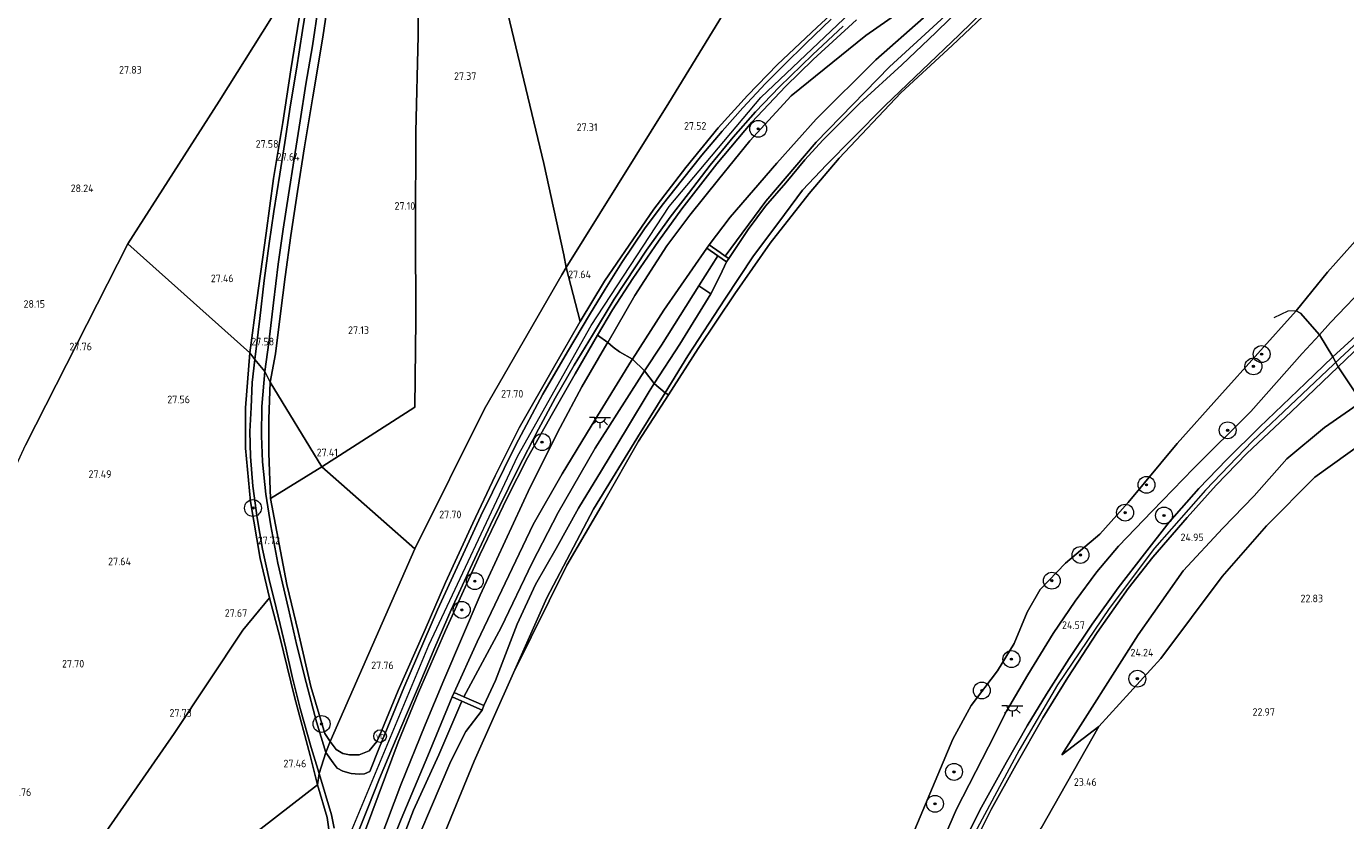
# Model space of a CAD drawing. Extents: x 184075 to 186166, y 346026 to 349063.
# Tile 91 of 136: x 184466 to 184778, y 347718 to 347906. Entities that reach past the tile are written whole.
import ezdxf
from ezdxf.enums import TextEntityAlignment as Align

# ---------------------------------------------------------------- set-up
doc = ezdxf.new("R2010")
doc.units = 0
for name, color, linetype, lineweight in [('B-ME-GR-BOOM-S', 90, 'Continuous', 25), ('B-ME-GR-BOUWLAND_AKKERBOUW-GV', 80, 'Continuous', 13), ('B-ME-GR-GRAS-GV', 60, 'Continuous', 13), ('B-ME-GW-OPHOGING_KRUIN-G', 90, 'Continuous', 18), ('B-ME-GW-TALUD_KRUIN-G', 90, 'Continuous', 18), ('B-ME-GW-TALUD_TEEN-G', 90, 'Continuous', 18), ('B-ME-IE-MEUBILAIR_WEGMEUBILAIR-S', 7, 'Continuous', 25), ('B-ME-IE-TERREINAFSCHEIDING_DOORGANG-G', 210, 'Continuous', 18), ('B-ME-IE-TERREINAFSCHEIDING_KUNSTMATIG_HEKWERK-G', 20, 'IE-TERREINAFSCHEIDING-KUNSTMATIG', 18), ('B-ME-OB-BEKLEDING_BETON-GV', 253, 'Continuous', 18), ('B-ME-OB-BEKLEDING_STEEN-GV', 30, 'Continuous', 18), ('B-ME-OB-BEKLEDING_STORTSTEEN-GV', 30, 'Continuous', 18), ('B-ME-OB-OEVERVOORZIENING-G', 7, 'Continuous', 18), ('B-ME-OG-BEBOUWING_TRAP-GV', 7, 'Continuous', 18), ('B-ME-OG-HOOGTEPUNT-S', 7, 'Continuous', 25), ('B-ME-OG-WATER_RIVIER-GV', 130, 'Continuous', 18), ('B-ME-VH-ONVERHARD-GV', 252, 'Continuous', 18), ('B-ME-VH-VERHARDING_ASFALT-GV', 252, 'Continuous', 18), ('B-ME-VH-VERHARDING_BETON-GV', 252, 'Continuous', 18), ('B-ME-VW-VERKEERSTEKEN_DRAAGCONSTRUCTIE-S', 7, 'Continuous', 25)]:
    doc.layers.add(name, color=color, linetype=linetype, lineweight=lineweight)
doc.styles.add('NLCS-ISO', font='NLCS-ISO.ttf')
doc.styles.add('NLCS-ISO-ANNOTATIVE-T18', font='NLCS-ISO.ttf', dxfattribs={"height": 1.8})
doc.linetypes.add('IE-TERREINAFSCHEIDING-KUNSTMATIG', pattern='A,4,[82,NLCS.SHX,S=0.75,R=90,X=0,Y=0],4,-2', length=10)

# ---------------------------------------------------------------- blocks, each defined once
blk = doc.blocks.new('SAL-HOOGTELABEL-SO')
at = {"color": 0, "linetype": 'ByBlock', "lineweight": -2, "style": 'NLCS-ISO-ANNOTATIVE-T18'}
blk.add_attdef('HOOGTE', text='', height=1.8, dxfattribs=at).set_placement((2.79, 0), align=Align.RIGHT)
blk = doc.blocks.new('SGR-BOOM_01-SO')
at = {"linetype": 'ByBlock', "lineweight": 18}
h = blk.add_hatch(color=0, dxfattribs=at)
h.dxf.hatch_style = 1
edge = h.paths.add_edge_path()
edge.add_arc((0, 0), 0.25, 0, 360)
at = {"color": 0, "linetype": 'ByBlock', "lineweight": 18}
for radius in [2, 0.25]:
    blk.add_circle((0, 0), radius, dxfattribs=at)
blk = doc.blocks.new('SKL-ET_OV_LICHTPUNT-SO')
at = {"color": 0, "linetype": 'ByBlock', "lineweight": 18}
for points in [[(-1.25, 0), (-2.5, 0)], [(1.25, 0), (2.5, 0)], [(-0.92, -0.85), (-1.83, -1.7)], [(0, -1.25), (0, -2.5)], [(0.92, -0.85), (1.83, -1.7)]]:
    blk.add_lwpolyline(points, dxfattribs=at)
blk.add_lwpolyline([(0, 0), (1.25, 0, -1), (-1.25, 0)], format="xyb", close=True, dxfattribs=at)
blk = doc.blocks.new('SIE-WEG_PAAL_VERKEERSBORD-SO')
at = {"color": 0, "linetype": 'ByBlock', "lineweight": 18}
blk.add_circle((0, 0), 1.5, dxfattribs=at)
at = {"color": 0, "linetype": 'ByBlock', "lineweight": 18, "style": 'NLCS-ISO'}
blk.add_text('vb', height=1.5, dxfattribs=at).set_placement((0, 0.13), align=Align.MIDDLE_CENTER)

msp = doc.modelspace()

# ---------------------------------------------------------------- linework, layer by layer
at = {"layer": 'B-ME-GR-BOUWLAND_AKKERBOUW-GV'}
for points in [[(184465.587, 347975.725, 29.366), (184465.998, 347965.041, 29.275), (184466.217, 347959.317, 29.226), (184467.317, 347944.238, 28.968), (184479.833, 347945.613, 28.531), (184505.77, 347949.997, 28.306), (184534.514, 347954.79, 28.183), (184538.228, 347950.914, 28.183), (184533.118, 347922.058, 27.801), (184529.964, 347917.58, 27.718), (184511.537, 347888.165, 27.62), (184489.969, 347854.41, 27.828), (184465.69, 347806.757, 27.806)], [(184558.523, 347922.329, 27.244), (184558.727, 347903.679, 27.209), (184558.163, 347880.924, 27.166), (184558.072, 347858.077, 27.217), (184558.165, 347836.389, 27.26), (184557.929, 347815.782, 27.45), (184535.866, 347801.663, 27.579), (184523.649, 347821.667, 27.384), (184524.935, 347828.398, 27.296), (184526.061, 347837.927, 27.402), (184527.185, 347846.636, 27.391), (184528.511, 347856.386, 27.379), (184530.099, 347866.829, 27.347), (184531.777, 347877.402, 27.343), (184533.765, 347889.225, 27.367), (184536.077, 347903.381, 27.398), (184538.267, 347917.802, 27.446)]]:
    msp.add_polyline3d(points, dxfattribs=at)
for points in [[(184520.481, 347841.102, 27.627), (184518.804, 347828.605, 27.676), (184489.969, 347854.41, 27.828), (184511.537, 347888.165, 27.62), (184529.964, 347917.58, 27.718), (184533.118, 347922.058, 27.801), (184530.506, 347907.819, 27.706), (184528.518, 347895.654, 27.691), (184526.606, 347883.12, 27.687), (184524.424, 347869.857, 27.691), (184522.701, 347856.974, 27.647)], [(184458.649, 347676.975, 27.6), (184437.101, 347644.898, 27.932), (184427.37, 347652.705, 27.719), (184411.71, 347665.214, 27.759), (184423.363, 347702.744, 27.925), (184434.238, 347733.997, 27.871), (184449.9, 347772.464, 27.828), (184465.69, 347806.757, 27.806), (184489.969, 347854.41, 27.828), (184518.804, 347828.605, 27.676), (184517.776, 347815.64, 27.669), (184517.798, 347806.071, 27.644), (184519.015, 347793.439, 27.662), (184521.267, 347779.971, 27.691), (184523.466, 347770.654, 27.914), (184517.176, 347762.982, 27.634), (184500.887, 347738.491, 27.685), (184482.097, 347711.454, 27.583)], [(184535.866, 347801.663, 27.579), (184523.705, 347794.127, 27.73), (184523.321, 347804.859, 27.525), (184523.302, 347813.021, 27.435), (184523.649, 347821.667, 27.384)]]:
    msp.add_polyline3d(points, close=True, dxfattribs=at)
at = {"layer": 'B-ME-GR-GRAS-GV'}
for points in [[(184574.394, 347815.398, 27.721), (184557.941, 347782.208, 27.779), (184535.866, 347801.663, 27.579), (184557.929, 347815.782, 27.45), (184558.165, 347836.389, 27.26), (184558.072, 347858.077, 27.217), (184558.163, 347880.924, 27.166), (184558.727, 347903.679, 27.209), (184558.523, 347922.329, 27.244), (184558.142, 347935.572, 27.406), (184574.651, 347933.878, 27.296), (184579.432, 347910.958, 27.362), (184588.423, 347873.467, 27.495), (184593.16, 347851.817, 27.642), (184593.71, 347848.855, 27.628), (184592.718, 347847.062, 27.647)], [(184618.041, 347887.799, 27.464), (184593.71, 347848.855, 27.628), (184593.16, 347851.817, 27.642), (184588.423, 347873.467, 27.495), (184579.432, 347910.958, 27.362), (184574.651, 347933.878, 27.296), (184576.418, 347933.697, 27.284), (184596.686, 347931.172, 27.221), (184619.188, 347928.175, 27.284), (184641.103, 347925.499, 27.48)], [(184524.935, 347828.398, 27.296), (184523.649, 347821.667, 27.384), (184522.407, 347824.184, 27.503), (184523.291, 347831.038, 27.513), (184524.436, 347840.474, 27.541), (184525.538, 347849.628, 27.556), (184526.699, 347857.902, 27.537), (184527.977, 347866.002, 27.541), (184529.303, 347874.548, 27.564), (184530.728, 347883.531, 27.58), (184532.078, 347892.198, 27.584), (184533.636, 347901.314, 27.643), (184534.987, 347910.326, 27.647), (184536.535, 347919.47, 27.667), (184538.51, 347929.713, 27.856), (184540.314, 347932.274, 27.86), (184538.267, 347917.802, 27.446), (184536.077, 347903.381, 27.398), (184533.765, 347889.225, 27.367), (184531.777, 347877.402, 27.343), (184530.099, 347866.829, 27.347), (184528.511, 347856.386, 27.379), (184527.185, 347846.636, 27.391), (184526.061, 347837.927, 27.402)], [(184641.05, 347864.517, 22.958), (184631.439, 347851.511, 22.665), (184630.198, 347852.374, 23.614), (184627.592, 347854.187, 25.44), (184632.597, 347860.705, 25.397), (184643.605, 347873.507, 25.242), (184652.939, 347883.907, 25.044), (184667.106, 347898.016, 24.892), (184678.347, 347907.938, 24.636), (184688.421, 347916.983, 24.457), (184699.632, 347927.043, 24.115), (184700.221, 347926.359, 23.758), (184701.542, 347924.821, 22.473), (184691.93, 347916.24, 22.878), (184670.336, 347896.3, 22.892), (184652.968, 347878.494, 22.931)], [(184521.185, 347836.743, 27.592), (184520.034, 347827.09, 27.597), (184518.804, 347828.605, 27.676), (184520.481, 347841.102, 27.627), (184522.701, 347856.974, 27.647), (184524.424, 347869.857, 27.691), (184526.606, 347883.12, 27.687), (184528.518, 347895.654, 27.691), (184530.506, 347907.819, 27.706), (184533.118, 347922.058, 27.801), (184534.728, 347924.345, 27.864), (184532.835, 347914.31, 27.789), (184531.333, 347904.913, 27.726), (184529.87, 347895.754, 27.691), (184528.476, 347887.345, 27.687), (184527.083, 347878.394, 27.679), (184525.934, 347870.939, 27.663), (184524.519, 347862.121, 27.671), (184523.414, 347854.495, 27.655), (184522.245, 347845.762, 27.627)], [(184602.795, 347845.626, 27.705), (184597.076, 347836.074, 27.711), (184593.71, 347848.855, 27.628), (184618.041, 347887.799, 27.464), (184641.103, 347925.499, 27.48), (184657.745, 347923.857, 27.48), (184668.963, 347923.387, 27.48), (184671.304, 347922.548, 27.48), (184653.1, 347905.666, 27.569), (184643.788, 347896.906, 27.647), (184636.658, 347889.571, 27.643), (184629.767, 347881.876, 27.662), (184622.117, 347872.527, 27.728), (184614.475, 347862.64, 27.693)], [(184616.302, 347830.445, 23.972), (184612.327, 347824.356, 24.061), (184609.446, 347827.119, 25.658), (184616.86, 347838.763, 25.529), (184627.063, 347853.426, 25.44), (184629.669, 347851.614, 23.614), (184625.192, 347844.523, 23.199)], [(184544.717, 347733.501, 28.039), (184542.434, 347733.476, 27.981), (184540.889, 347733.769, 27.965), (184539.305, 347734.757, 27.973), (184537.861, 347736.641, 28), (184557.941, 347782.208, 27.779), (184574.394, 347815.398, 27.721), (184592.718, 347847.062, 27.647), (184593.71, 347848.855, 27.628), (184597.076, 347836.074, 27.711), (184594.604, 347831.798, 27.782), (184591.034, 347825.622, 27.884), (184582.626, 347810.889, 27.872), (184576.952, 347799.481, 27.853), (184571.636, 347788.33, 27.853), (184565.15, 347774.3, 27.884), (184560.348, 347763.17, 28.004), (184553.993, 347748.725, 28.074), (184549.534, 347737.962, 28.128), (184548.897, 347736.653, 28.121), (184547.127, 347734.385, 28.093)], [(184549.625, 347713.203, 26.446), (184545.515, 347703.297, 26.489), (184542.864, 347706.578, 27.822), (184546.219, 347715.76, 27.895), (184553.981, 347736.466, 27.713), (184558.795, 347748.203, 27.592), (184565.13, 347762.877, 27.6), (184573.289, 347780.829, 27.561), (184579.786, 347794.286, 27.53), (184584.59, 347803.786, 27.561), (184590.481, 347814.259, 27.604), (184595.852, 347823.697, 27.495), (184601.174, 347832.791, 27.438), (184603.581, 347831.109, 26.501), (184603.387, 347830.773, 26.501), (184597.429, 347820.557, 26.45), (184592.308, 347810.965, 26.497), (184585.209, 347796.857, 26.404), (184573.368, 347771.265, 26.388), (184564.772, 347751.183, 26.431), (184560.316, 347740.617, 26.528), (184554.601, 347726.366, 26.446)], [(184535.25, 347729.083, 27.907), (184534.84, 347726.355, 27.822), (184533.139, 347733.321, 27.647), (184529.378, 347747.221, 27.698), (184525.904, 347761.372, 27.936), (184523.466, 347770.654, 27.914), (184521.267, 347779.971, 27.691), (184519.015, 347793.439, 27.662), (184517.798, 347806.071, 27.644), (184517.776, 347815.64, 27.669), (184518.804, 347828.605, 27.676), (184520.034, 347827.09, 27.597), (184519.396, 347821.619, 27.619), (184519.141, 347815.69, 27.615), (184518.864, 347809.982, 27.644), (184519.016, 347804.061, 27.687), (184519.54, 347797.08, 27.752), (184520.551, 347789.569, 27.766), (184521.859, 347782.161, 27.784), (184523.431, 347774.962, 27.885), (184525.044, 347768.262, 27.914), (184527.351, 347758.695, 27.925), (184528.822, 347751.999, 27.95), (184530.708, 347744.464, 27.896), (184533.381, 347735.231, 27.817)], [(184578.327, 347763.656, 24.275), (184569.489, 347747.208, 24.267), (184567.187, 347748.221, 26.031), (184572.67, 347760.232, 25.965), (184581.844, 347779.435, 25.735), (184585.94, 347787.979, 25.755), (184592.792, 347799.984, 25.739), (184599.664, 347811.235, 25.696), (184609.235, 347826.788, 25.662), (184609.446, 347827.119, 25.658), (184612.327, 347824.356, 24.061), (184609.201, 347819.567, 24.131), (184600.584, 347806.104, 24.298), (184591.832, 347790.799, 24.267), (184585.71, 347778.959, 24.201)], [(184537.861, 347736.641, 28), (184536.856, 347734.053, 27.911), (184534.605, 347741.295, 27.867), (184532.166, 347750.574, 27.871), (184529.988, 347759.343, 27.889), (184527.989, 347768.041, 27.867), (184525.43, 347778.848, 27.766), (184523.777, 347787.646, 27.683), (184522.654, 347795.15, 27.712), (184521.824, 347802.863, 27.633), (184521.589, 347809.023, 27.557), (184521.695, 347815.921, 27.529), (184522.407, 347824.184, 27.503), (184523.649, 347821.667, 27.384), (184523.302, 347813.021, 27.435), (184523.321, 347804.859, 27.525), (184523.705, 347794.127, 27.73), (184527.609, 347773.826, 27.77), (184530.241, 347762.643, 27.813), (184533.309, 347749.675, 27.846), (184536.571, 347738.514, 27.885)], [(184719.922, 347740.194, 24.038), (184711.157, 347733.486, 24.566), (184729.204, 347761.882, 24.795), (184739.885, 347777.009, 24.764), (184749.244, 347787.16, 24.784), (184756.663, 347794.75, 24.721), (184764.441, 347803.539, 24.791), (184773.311, 347810.982, 24.791), (184782.121, 347817.028, 24.83), (184786.953, 347809.007, 23.125), (184783.095, 347807.768, 23.261), (184771.052, 347799.222, 23.478), (184759.618, 347787.657, 23.575), (184749.097, 347775.71, 23.579), (184734.595, 347756.309, 23.657)], [(184557.941, 347782.208, 27.779), (184537.861, 347736.641, 28), (184536.571, 347738.514, 27.885), (184533.309, 347749.675, 27.846), (184530.241, 347762.643, 27.813), (184527.609, 347773.826, 27.77), (184523.705, 347794.127, 27.73), (184535.866, 347801.663, 27.579)], [(184495.505, 347695.918, 27.814), (184444.176, 347639.222, 28.086), (184437.101, 347644.898, 27.932), (184458.649, 347676.975, 27.6), (184482.097, 347711.454, 27.583), (184500.887, 347738.491, 27.685), (184517.176, 347762.982, 27.634), (184523.466, 347770.654, 27.914), (184525.904, 347761.372, 27.936), (184529.378, 347747.221, 27.698), (184533.139, 347733.321, 27.647), (184534.84, 347726.355, 27.822)], [(184550.787, 347702.483, 24.193), (184550.017, 347700.445, 24.199), (184547.671, 347700.704, 26.291), (184554.65, 347718.221, 26.264), (184561.002, 347733.22, 26.182), (184566.728, 347747.177, 26.031), (184569.02, 347746.169, 24.267), (184563.617, 347733.439, 24.189), (184557.571, 347720.372, 24.286), (184553.964, 347710.907, 24.205)], [(184495.788, 347585.546, 28.536), (184487.8, 347557.113, 28.686), (184483.622, 347558.809, 28.403), (184443.662, 347586.632, 28.048), (184414.453, 347603.272, 28.087), (184437.852, 347627.636, 28.097), (184446.106, 347637.595, 28.097), (184444.176, 347639.222, 28.086), (184495.505, 347695.918, 27.814), (184534.84, 347726.355, 27.822), (184537.139, 347718.662, 27.775), (184537.762, 347714.126, 27.74), (184537.253, 347710.22, 27.763), (184536.594, 347707.179, 27.779), (184535.671, 347704.287, 27.79), (184535.524, 347703.882, 27.791), (184533.91, 347699.446, 27.796), (184533.469, 347698.235, 27.798), (184529.781, 347687.961, 27.942), (184524.849, 347674.961, 28.117), (184520.029, 347662.691, 28.222), (184513.409, 347643.345, 28.33), (184506.567, 347620.96, 28.486), (184502.746, 347607.908, 28.501)]]:
    msp.add_polyline3d(points, close=True, dxfattribs=at)
for points in [[(184656.503, 347907.629, 27.476), (184650.506, 347901.875, 27.511), (184645.354, 347896.783, 27.507), (184640.944, 347892.343, 27.507), (184635.593, 347886.622, 27.581), (184630.665, 347881.068, 27.596), (184625.867, 347875.383, 27.581), (184621.26, 347869.653, 27.565), (184616.519, 347863.622, 27.592), (184612.305, 347857.966, 27.612), (184606.944, 347850.048, 27.6), (184602.996, 347843.713, 27.62), (184599.241, 347837.592, 27.647), (184594.081, 347828.864, 27.693), (184588.256, 347818.822, 27.701), (184581.822, 347806.874, 27.736), (184573.532, 347790.045, 27.701), (184563.259, 347767.823, 27.787), (184555.329, 347749.334, 27.798), (184549.561, 347735.257, 27.868), (184547.215, 347729.5, 27.837), (184545.946, 347728.945, 27.774), (184544.751, 347728.921, 27.757), (184542.796, 347729.085, 27.77), (184540.84, 347729.628, 27.799), (184539.472, 347730.306, 27.812), (184538.538, 347731.573, 27.829), (184536.856, 347734.053, 27.911), (184537.861, 347736.641, 28), (184539.305, 347734.757, 27.973), (184540.889, 347733.769, 27.965), (184542.434, 347733.476, 27.981), (184544.717, 347733.501, 28.039), (184547.127, 347734.385, 28.093), (184548.897, 347736.653, 28.121), (184549.534, 347737.962, 28.128), (184553.993, 347748.725, 28.074), (184560.348, 347763.17, 28.004), (184565.15, 347774.3, 27.884), (184571.636, 347788.33, 27.853), (184576.952, 347799.481, 27.853), (184582.626, 347810.889, 27.872), (184591.034, 347825.622, 27.884), (184594.604, 347831.798, 27.782), (184597.076, 347836.074, 27.711), (184602.795, 347845.626, 27.705), (184614.475, 347862.64, 27.693), (184622.117, 347872.527, 27.728), (184629.767, 347881.876, 27.662), (184636.658, 347889.571, 27.643), (184643.788, 347896.906, 27.647), (184653.1, 347905.666, 27.569), (184671.304, 347922.548, 27.48)], [(184704.501, 347921.213, 21.118), (184686.845, 347903.92, 21.27), (184669.264, 347887.16, 21.211), (184661.666, 347879.467, 21.202), (184655.391, 347873.107, 21.296), (184649.683, 347867.129, 21.406), (184644.134, 347859.557, 21.33), (184638.092, 347851.566, 21.262), (184631.301, 347841.296, 21.177), (184622.585, 347827.908, 21.101), (184617.173, 347819.19, 21.133), (184614.643, 347821.301, 21.709), (184614.613, 347821.34, 21.739), (184620.667, 347830.652, 21.757), (184627.984, 347842.596, 21.792), (184630.251, 347846.941, 21.913), (184631.703, 347850.2, 22.06), (184632.245, 347850.951, 22.049), (184636.874, 347857.819, 22.122), (184640.957, 347863.359, 22.258), (184645.771, 347868.885, 22.227), (184650.307, 347874.317, 22.278), (184654.556, 347878.98, 22.15), (184658.329, 347882.78, 21.994), (184663.257, 347887.633, 21.944), (184673.25, 347896.807, 21.808), (184681.281, 347904.48, 21.85), (184687.842, 347910.882, 21.889)], [(184678.547, 347913.475, 25.079), (184664.748, 347903.756, 25.693), (184647.045, 347889.436, 26.299), (184637.232, 347878.778, 26.287), (184629.792, 347869.697, 26.431), (184623.058, 347861.23, 26.442), (184617.618, 347853.962, 26.462), (184609.975, 347842.185, 26.505), (184603.581, 347831.109, 26.501), (184601.174, 347832.791, 27.438), (184604.741, 347838.842, 27.484), (184609.51, 347846.218, 27.526), (184615.652, 347855.038, 27.53), (184621.175, 347862.753, 27.53), (184629.455, 347873.349, 27.472), (184637.687, 347883.248, 27.449), (184645.67, 347891.699, 27.383), (184652.275, 347898.03, 27.355), (184662.476, 347907.45, 27.359)], [(184678.347, 347907.938, 24.636), (184667.106, 347898.016, 24.892), (184652.939, 347883.907, 25.044), (184643.605, 347873.507, 25.242), (184632.597, 347860.705, 25.397), (184627.592, 347854.187, 25.44), (184627.063, 347853.426, 25.44), (184616.86, 347838.763, 25.529), (184609.446, 347827.119, 25.658), (184606.399, 347828.848, 25.796), (184604.855, 347829.997, 25.969), (184603.581, 347831.109, 26.501), (184609.975, 347842.185, 26.505), (184617.618, 347853.962, 26.462), (184623.058, 347861.23, 26.442), (184629.792, 347869.697, 26.431), (184637.232, 347878.778, 26.287), (184647.045, 347889.436, 26.299), (184664.748, 347903.756, 25.693), (184678.547, 347913.475, 25.079)], [(184543.871, 347713.61, 27.787), (184546.853, 347721.079, 27.783), (184549.567, 347727.911, 27.798), (184552.585, 347735.209, 27.763), (184555.941, 347743.039, 27.732), (184558.762, 347749.642, 27.701), (184562.634, 347758.851, 27.674), (184566.49, 347767.79, 27.647), (184571, 347777.587, 27.639), (184575.836, 347787.942, 27.565), (184582.192, 347800.945, 27.565), (184587.158, 347810.546, 27.542), (184591.154, 347817.872, 27.542), (184595.667, 347825.688, 27.546), (184599.967, 347832.778, 27.55), (184605.139, 347841.304, 27.491), (184612.734, 347852.961, 27.476), (184618.392, 347860.77, 27.472), (184622.689, 347866.327, 27.476), (184627.863, 347873.027, 27.418), (184633.293, 347879.668, 27.394), (184638.584, 347885.693, 27.394), (184644.298, 347891.629, 27.394), (184652.079, 347899.183, 27.379), (184659.384, 347905.988, 27.375)], [(184662.476, 347907.45, 27.359), (184652.275, 347898.03, 27.355), (184645.67, 347891.699, 27.383), (184637.687, 347883.248, 27.449), (184629.455, 347873.349, 27.472), (184621.175, 347862.753, 27.53), (184615.652, 347855.038, 27.53), (184609.51, 347846.218, 27.526), (184604.741, 347838.842, 27.484), (184601.174, 347832.791, 27.438), (184595.852, 347823.697, 27.495), (184590.481, 347814.259, 27.604), (184584.59, 347803.786, 27.561), (184579.786, 347794.286, 27.53), (184573.289, 347780.829, 27.561), (184565.13, 347762.877, 27.6), (184558.795, 347748.203, 27.592), (184553.981, 347736.466, 27.713), (184546.219, 347715.76, 27.895)], [(184784.038, 347845.418, 25.005), (184774.797, 347835.849, 25.005), (184772.124, 347832.914, 25.149), (184767.665, 347838.058, 21.628), (184766.617, 347838.544, 20.981), (184774.02, 347847.754, 20.981), (184783.921, 347858.756, 20.981)], [(184787.851, 347839.096, 25.09), (184775.348, 347827.657, 24.993), (184772.124, 347832.914, 25.149), (184774.797, 347835.849, 25.005), (184784.038, 347845.418, 25.005)], [(184669.242, 347698.928, 20.981), (184685.339, 347737.159, 20.981), (184689.673, 347745.144, 20.981), (184695.904, 347753.325, 20.981), (184699.864, 347759.79, 20.981), (184702.909, 347767.276, 20.981), (184706.039, 347772.638, 20.981), (184711.973, 347778.883, 20.981), (184720.105, 347785.743, 20.981), (184726.831, 347793.205, 20.981), (184738.466, 347807.135, 20.981), (184748.479, 347818.366, 20.981), (184766.617, 347838.544, 20.981), (184767.665, 347838.058, 21.628), (184772.124, 347832.914, 25.149), (184768.097, 347828.493, 24.714), (184755.88, 347814.774, 24.698), (184742.31, 347801.28, 24.706), (184732.544, 347791.141, 24.62), (184724.564, 347782.893, 24.496), (184719.405, 347776.801, 24.5), (184714.326, 347769.848, 24.469), (184709.069, 347762.225, 24.465), (184703.09, 347752.428, 24.411), (184698.014, 347743.778, 24.368), (184693.747, 347735.353, 24.345), (184686.159, 347720.651, 24.543), (184679.489, 347705.166, 24.574)], [(184782.121, 347817.028, 24.83), (184776.545, 347825.35, 24.931), (184789.227, 347837.361, 25.063)], [(184549.625, 347713.203, 26.446), (184554.601, 347726.366, 26.446), (184560.316, 347740.617, 26.528), (184564.772, 347751.183, 26.431), (184573.368, 347771.265, 26.388), (184585.209, 347796.857, 26.404), (184592.308, 347810.965, 26.497), (184597.429, 347820.557, 26.45), (184603.387, 347830.773, 26.501), (184603.581, 347831.109, 26.501), (184604.855, 347829.997, 25.969), (184606.399, 347828.848, 25.796), (184609.446, 347827.119, 25.658), (184609.235, 347826.788, 25.662), (184599.664, 347811.235, 25.696), (184592.792, 347799.984, 25.739), (184585.94, 347787.979, 25.755), (184581.844, 347779.435, 25.735), (184572.67, 347760.232, 25.965), (184567.187, 347748.221, 26.031), (184566.728, 347747.177, 26.031), (184561.002, 347733.22, 26.182), (184554.65, 347718.221, 26.264), (184547.671, 347700.704, 26.291)], [(184679.489, 347705.166, 24.574), (184686.159, 347720.651, 24.543), (184693.747, 347735.353, 24.345), (184698.014, 347743.778, 24.368), (184703.09, 347752.428, 24.411), (184709.069, 347762.225, 24.465), (184714.326, 347769.848, 24.469), (184719.405, 347776.801, 24.5), (184724.564, 347782.893, 24.496), (184732.544, 347791.141, 24.62), (184742.31, 347801.28, 24.706), (184755.88, 347814.774, 24.698), (184768.097, 347828.493, 24.714), (184772.124, 347832.914, 25.149), (184775.348, 347827.657, 24.993), (184768.877, 347821.485, 24.842), (184757.94, 347811.012, 24.853), (184750.246, 347803.418, 24.717), (184743.584, 347796.543, 24.71), (184736.592, 347788.514, 24.714), (184730.704, 347781.076, 24.613), (184724.445, 347773.007, 24.593), (184718.297, 347764.403, 24.562), (184712.871, 347756.274, 24.582), (184707.489, 347747.857, 24.504), (184702.967, 347740.326, 24.531), (184698.025, 347731.748, 24.543), (184692.094, 347721.097, 24.535), (184687.113, 347711.212, 24.531)], [(184689.17, 347710.142, 24.702), (184694.439, 347720.57, 24.667), (184700.268, 347731.054, 24.667), (184706.616, 347742.199, 24.659), (184712.536, 347751.784, 24.659), (184719.506, 347762.406, 24.648), (184726.879, 347772.822, 24.671), (184732.652, 347780.26, 24.714), (184740.784, 347789.651, 24.717), (184747.723, 347797.323, 24.733), (184754.967, 347804.764, 24.787), (184765.469, 347814.687, 24.826), (184776.545, 347825.35, 24.931), (184782.121, 347817.028, 24.83), (184773.311, 347810.982, 24.791), (184764.441, 347803.539, 24.791), (184756.663, 347794.75, 24.721), (184749.244, 347787.16, 24.784), (184739.885, 347777.009, 24.764), (184729.204, 347761.882, 24.795), (184711.157, 347733.486, 24.566), (184719.922, 347740.194, 24.038), (184706.24, 347716.093, 23.7)], [(184554.502, 347704.086, 22.429), (184566.432, 347732.016, 22.305), (184569.97, 347738.993, 22.045), (184573.835, 347744.052, 21.613), (184574.232, 347745.124, 21.567), (184577.009, 347751.068, 21.582), (184582.108, 347764.406, 22.021), (184586.466, 347773.813, 21.94), (184591.405, 347782.312, 21.843), (184596.69, 347791.851, 21.788), (184602.134, 347800.803, 21.784), (184608.28, 347810.977, 21.722), (184613.405, 347819.489, 21.699), (184614.613, 347821.34, 21.739), (184614.643, 347821.301, 21.709), (184617.173, 347819.19, 21.133), (184611.345, 347809.805, 21.169), (184600.258, 347791.626, 21.194), (184589.18, 347770.602, 21.152), (184581.285, 347752.882, 20.981), (184571.991, 347732.016, 20.981), (184563.981, 347712.597, 20.981)], [(184788.066, 347603.894, 22.703), (184754.196, 347614.041, 22.8), (184719.515, 347627.419, 22.993), (184676.753, 347651.453, 23.356), (184671.486, 347654.354, 23.913), (184678.304, 347667.642, 23.785), (184692.039, 347692.622, 23.782), (184706.24, 347716.093, 23.7), (184719.922, 347740.194, 24.038), (184734.595, 347756.309, 23.657), (184749.097, 347775.71, 23.579), (184759.618, 347787.657, 23.575), (184771.052, 347799.222, 23.478), (184783.095, 347807.768, 23.261)], [(184537.762, 347714.126, 27.74), (184537.139, 347718.662, 27.775), (184534.84, 347726.355, 27.822), (184535.25, 347729.083, 27.907), (184538.182, 347719.301, 27.911), (184538.789, 347716.151, 27.926)]]:
    msp.add_polyline3d(points, dxfattribs=at)
at = {"layer": 'B-ME-GW-OPHOGING_KRUIN-G'}
for points in [[(184490.782, 347558.63, 28.581), (184502.328, 347597.451, 28.548), (184514.515, 347637.861, 28.428), (184524.269, 347666.213, 28.156), (184533.81, 347690.646, 27.837), (184542.264, 347713.96, 27.946), (184561.228, 347759.459, 27.752), (184582.295, 347804.246, 27.628), (184599.658, 347835.062, 27.6), (184618.165, 347863.244, 27.573), (184639.856, 347889.098, 27.511), (184668.607, 347916.381, 27.461), (184695.376, 347942.151, 27.286), (184720.173, 347967.525, 27.208), (184753.539, 347998.453, 27.146), (184790.432, 348034.208, 27.08), (184814.253, 348059.211, 27.08)], [(184937.24, 347980.556, 23.968), (184913.12, 347956.974, 23.98), (184903.691, 347947.55, 25.013), (184877.842, 347921.691, 25.13), (184854.455, 347899.474, 25.141), (184836.026, 347882.794, 25.141), (184821.602, 347868.854, 25.141), (184811.393, 347858.772, 25.141), (184798.03, 347846.85, 25.141), (184777.015, 347827.293, 25.033), (184756.309, 347807.689, 24.838), (184745.141, 347796.148, 24.838), (184733.067, 347782.416, 24.737), (184722.339, 347768.085, 24.741), (184710.105, 347750.024, 24.741), (184701.007, 347734.577, 24.559), (184688.747, 347711.629, 24.512), (184679.056, 347690.966, 24.481), (184664.702, 347656.588, 24.392)]]:
    msp.add_polyline3d(points, dxfattribs=at)
at = {"layer": 'B-ME-GW-TALUD_KRUIN-G'}
for points in [[(184699.632, 347927.043, 24.115), (184688.421, 347916.983, 24.457), (184678.347, 347907.938, 24.636), (184667.106, 347898.016, 24.892), (184652.939, 347883.907, 25.044), (184643.605, 347873.507, 25.242), (184632.597, 347860.705, 25.397), (184627.592, 347854.187, 25.44)], [(184627.063, 347853.426, 25.44), (184616.86, 347838.763, 25.529), (184609.446, 347827.119, 25.658), (184609.235, 347826.788, 25.662), (184599.664, 347811.235, 25.696), (184592.792, 347799.984, 25.739), (184585.94, 347787.979, 25.755), (184581.844, 347779.435, 25.735), (184572.67, 347760.232, 25.965), (184567.187, 347748.221, 26.031)], [(184661.641, 347660.167, 24.647), (184669.736, 347680.339, 24.601), (184674.889, 347693.301, 24.589), (184679.489, 347705.166, 24.574), (184686.159, 347720.651, 24.543), (184693.747, 347735.353, 24.345), (184698.014, 347743.778, 24.368), (184703.09, 347752.428, 24.411), (184709.069, 347762.225, 24.465), (184714.326, 347769.848, 24.469), (184719.405, 347776.801, 24.5), (184724.564, 347782.893, 24.496), (184732.544, 347791.141, 24.62), (184742.31, 347801.28, 24.706), (184755.88, 347814.774, 24.698), (184768.097, 347828.493, 24.714), (184772.124, 347832.914, 25.149), (184774.797, 347835.849, 25.005), (184784.038, 347845.418, 25.005)], [(184817.953, 347843.764, 24.873), (184813.074, 347838.188, 24.799), (184807.805, 347833.748, 24.885), (184800.627, 347827.028, 24.947), (184794.973, 347823.234, 24.838), (184788.196, 347820.502, 24.822), (184782.121, 347817.028, 24.83), (184773.311, 347810.982, 24.791), (184764.441, 347803.539, 24.791), (184756.663, 347794.75, 24.721), (184749.244, 347787.16, 24.784), (184739.885, 347777.009, 24.764), (184729.204, 347761.882, 24.795), (184711.157, 347733.486, 24.566)], [(184566.728, 347747.177, 26.031), (184561.002, 347733.22, 26.182), (184554.65, 347718.221, 26.264), (184547.671, 347700.704, 26.291), (184543.812, 347690.315, 26.268), (184537.985, 347673.443, 26.209), (184532.999, 347657.118, 25.902)]]:
    msp.add_polyline3d(points, dxfattribs=at)
at = {"layer": 'B-ME-GW-TALUD_TEEN-G'}
for points in [[(184549.625, 347713.203, 26.446), (184554.601, 347726.366, 26.446), (184560.316, 347740.617, 26.528), (184564.772, 347751.183, 26.431), (184573.368, 347771.265, 26.388), (184585.209, 347796.857, 26.404), (184592.308, 347810.965, 26.497), (184597.429, 347820.557, 26.45), (184603.387, 347830.773, 26.501), (184603.581, 347831.109, 26.501), (184609.975, 347842.185, 26.505), (184617.618, 347853.962, 26.462), (184623.058, 347861.23, 26.442), (184629.792, 347869.697, 26.431), (184637.232, 347878.778, 26.287), (184647.045, 347889.436, 26.299), (184664.748, 347903.756, 25.693), (184678.547, 347913.475, 25.079)], [(184719.922, 347740.194, 24.038), (184734.595, 347756.309, 23.657), (184749.097, 347775.71, 23.579), (184759.618, 347787.657, 23.575), (184771.052, 347799.222, 23.478), (184783.095, 347807.768, 23.261), (184786.953, 347809.007, 23.125)], [(184711.157, 347733.486, 24.566), (184719.922, 347740.194, 24.038)]]:
    msp.add_polyline3d(points, dxfattribs=at)
at = {"layer": 'B-ME-IE-TERREINAFSCHEIDING_DOORGANG-G'}
for points in [[(184594.604, 347831.798, 27.782), (184597.076, 347836.074, 27.711)], [(184606.399, 347828.848, 25.796), (184604.855, 347829.997, 25.969)], [(184775.348, 347827.657, 24.993), (184776.545, 347825.35, 24.931)]]:
    msp.add_polyline3d(points, dxfattribs=at)
at = {"layer": 'B-ME-IE-TERREINAFSCHEIDING_KUNSTMATIG_HEKWERK-G'}
for points in [[(184535.866, 347801.663, 27.579), (184557.929, 347815.782, 27.45), (184558.165, 347836.389, 27.26), (184558.072, 347858.077, 27.217), (184558.163, 347880.924, 27.166), (184558.727, 347903.679, 27.209), (184558.523, 347922.329, 27.244), (184558.142, 347935.572, 27.406)], [(184558.142, 347935.572, 27.406), (184574.651, 347933.878, 27.296), (184579.432, 347910.958, 27.362), (184588.423, 347873.467, 27.495), (184593.16, 347851.817, 27.642), (184593.71, 347848.855, 27.628), (184597.076, 347836.074, 27.711)], [(184518.804, 347828.605, 27.676), (184520.481, 347841.102, 27.627), (184522.701, 347856.974, 27.647), (184524.424, 347869.857, 27.691), (184526.606, 347883.12, 27.687), (184528.518, 347895.654, 27.691), (184530.506, 347907.819, 27.706), (184533.118, 347922.058, 27.801)], [(184662.476, 347907.45, 27.359), (184652.275, 347898.03, 27.355), (184645.67, 347891.699, 27.383), (184637.687, 347883.248, 27.449), (184629.455, 347873.349, 27.472), (184621.175, 347862.753, 27.53), (184615.652, 347855.038, 27.53), (184609.51, 347846.218, 27.526), (184604.741, 347838.842, 27.484), (184601.174, 347832.791, 27.438), (184595.852, 347823.697, 27.495), (184590.481, 347814.259, 27.604), (184584.59, 347803.786, 27.561), (184579.786, 347794.286, 27.53), (184573.289, 347780.829, 27.561), (184565.13, 347762.877, 27.6), (184558.795, 347748.203, 27.592), (184553.981, 347736.466, 27.713), (184546.219, 347715.76, 27.895)], [(184597.076, 347836.074, 27.711), (184602.795, 347845.626, 27.705), (184614.475, 347862.64, 27.693), (184622.117, 347872.527, 27.728), (184629.767, 347881.876, 27.662), (184636.658, 347889.571, 27.643), (184643.788, 347896.906, 27.647), (184653.1, 347905.666, 27.569)], [(184772.124, 347832.914, 25.149), (184767.665, 347838.058, 21.628), (184766.617, 347838.544, 20.981), (184764.683, 347838.461, 20.973), (184761.349, 347836.893, 20.956)], [(184537.861, 347736.641, 28), (184539.305, 347734.757, 27.973), (184540.889, 347733.769, 27.965), (184542.434, 347733.476, 27.981), (184544.717, 347733.501, 28.039), (184547.127, 347734.385, 28.093), (184548.897, 347736.653, 28.121), (184549.534, 347737.962, 28.128), (184553.993, 347748.725, 28.074), (184560.348, 347763.17, 28.004), (184565.15, 347774.3, 27.884), (184571.636, 347788.33, 27.853), (184576.952, 347799.481, 27.853), (184582.626, 347810.889, 27.872), (184591.034, 347825.622, 27.884), (184594.604, 347831.798, 27.782)], [(184601.174, 347832.791, 27.438), (184603.581, 347831.109, 26.501), (184604.855, 347829.997, 25.969)], [(184772.124, 347832.914, 25.149), (184775.348, 347827.657, 24.993)], [(184521.267, 347779.971, 27.691), (184519.015, 347793.439, 27.662), (184517.798, 347806.071, 27.644), (184517.776, 347815.64, 27.669), (184518.804, 347828.605, 27.676)], [(184606.399, 347828.848, 25.796), (184609.446, 347827.119, 25.658), (184612.327, 347824.356, 24.061), (184614.613, 347821.34, 21.739), (184614.643, 347821.301, 21.709), (184617.173, 347819.19, 21.133), (184617.959, 347818.697, 20.981)], [(184537.861, 347736.641, 28), (184536.571, 347738.514, 27.885), (184533.309, 347749.675, 27.846), (184530.241, 347762.643, 27.813), (184527.609, 347773.826, 27.77), (184523.705, 347794.127, 27.73), (184535.866, 347801.663, 27.579)], [(184534.84, 347726.355, 27.822), (184533.139, 347733.321, 27.647), (184529.378, 347747.221, 27.698), (184525.904, 347761.372, 27.936), (184523.466, 347770.654, 27.914)], [(184535.524, 347703.882, 27.791), (184535.671, 347704.287, 27.79), (184536.594, 347707.179, 27.779), (184537.253, 347710.22, 27.763), (184537.762, 347714.126, 27.74), (184537.139, 347718.662, 27.775), (184534.84, 347726.355, 27.822)]]:
    msp.add_polyline3d(points, dxfattribs=at)
at = {"layer": 'B-ME-OB-BEKLEDING_BETON-GV'}
for points in [[(184630.251, 347846.941, 21.913), (184627.984, 347842.596, 21.792), (184625.192, 347844.523, 23.199), (184629.669, 347851.614, 23.614), (184631.703, 347850.2, 22.06)], [(184538.537, 347658.969, 22.573), (184537.131, 347656.08, 22.76), (184535.218, 347656.56, 23.972), (184538.524, 347668.17, 24.135), (184542.152, 347678.871, 24.181), (184546.471, 347691.054, 24.224), (184550.017, 347700.445, 24.199), (184550.787, 347702.483, 24.193), (184553.964, 347710.907, 24.205), (184557.571, 347720.372, 24.286), (184563.617, 347733.439, 24.189), (184569.02, 347746.169, 24.267), (184573.835, 347744.052, 21.613), (184569.97, 347738.993, 22.045), (184566.432, 347732.016, 22.305), (184554.502, 347704.086, 22.429), (184551.827, 347696.634, 22.317), (184546.069, 347680.969, 22.344), (184542.85, 347671.68, 22.363), (184540.653, 347664.501, 22.363), (184539.472, 347660.856, 22.352)]]:
    msp.add_polyline3d(points, close=True, dxfattribs=at)
at = {"layer": 'B-ME-OB-BEKLEDING_STEEN-GV'}
for points in [[(184620.667, 347830.652, 21.757), (184614.613, 347821.34, 21.739), (184612.327, 347824.356, 24.061), (184616.302, 347830.445, 23.972), (184625.192, 347844.523, 23.199), (184627.984, 347842.596, 21.792)], [(184577.009, 347751.068, 21.582), (184574.232, 347745.124, 21.567), (184569.489, 347747.208, 24.267), (184578.327, 347763.656, 24.275), (184585.71, 347778.959, 24.201), (184591.832, 347790.799, 24.267), (184600.584, 347806.104, 24.298), (184609.201, 347819.567, 24.131), (184612.327, 347824.356, 24.061), (184614.613, 347821.34, 21.739), (184613.405, 347819.489, 21.699), (184608.28, 347810.977, 21.722), (184602.134, 347800.803, 21.784), (184596.69, 347791.851, 21.788), (184591.405, 347782.312, 21.843), (184586.466, 347773.813, 21.94), (184582.108, 347764.406, 22.021)]]:
    msp.add_polyline3d(points, close=True, dxfattribs=at)
at = {"layer": 'B-ME-OB-BEKLEDING_STORTSTEEN-GV'}
msp.add_polyline3d([(184695.325, 347911.038, 20.981), (184685.154, 347901.4, 20.981), (184672.978, 347890.2, 20.981), (184658.389, 347874.702, 20.981), (184651.325, 347866.366, 20.981), (184642.072, 347854.569, 20.981), (184633.693, 347842.624, 20.981), (184625.014, 347829.691, 20.981), (184617.959, 347818.697, 20.981), (184617.173, 347819.19, 21.133), (184622.585, 347827.908, 21.101), (184631.301, 347841.296, 21.177), (184638.092, 347851.566, 21.262), (184644.134, 347859.557, 21.33), (184649.683, 347867.129, 21.406), (184655.391, 347873.107, 21.296), (184661.666, 347879.467, 21.202), (184669.264, 347887.16, 21.211), (184686.845, 347903.92, 21.27), (184704.501, 347921.213, 21.118)], dxfattribs=at)
msp.add_polyline3d([(184593.902, 347778.351, 20.981), (184581.285, 347752.882, 20.981), (184589.18, 347770.602, 21.152), (184600.258, 347791.626, 21.194), (184611.345, 347809.805, 21.169), (184617.173, 347819.19, 21.133), (184617.959, 347818.697, 20.981), (184610.905, 347807.707, 20.981), (184602.573, 347793.181, 20.981)], close=True, dxfattribs=at)
at = {"layer": 'B-ME-OB-OEVERVOORZIENING-G'}
for points in [[(184784.374, 347994.087, 20.981), (184768.343, 347978.736, 20.981), (184753.859, 347965.743, 20.981), (184738.393, 347951.532, 20.981), (184719.975, 347935.186, 20.981), (184705.835, 347921.36, 20.981), (184698.241, 347912.718, 20.981), (184695.325, 347911.038, 20.981), (184685.154, 347901.4, 20.981), (184672.978, 347890.2, 20.981), (184658.389, 347874.702, 20.981), (184651.325, 347866.366, 20.981), (184642.072, 347854.569, 20.981), (184633.693, 347842.624, 20.981), (184625.014, 347829.691, 20.981), (184617.959, 347818.697, 20.981), (184610.905, 347807.707, 20.981), (184602.573, 347793.181, 20.981), (184593.902, 347778.351, 20.981), (184581.285, 347752.882, 20.981), (184571.991, 347732.016, 20.981), (184563.981, 347712.597, 20.981)], [(184654.538, 347663.32, 20.981), (184663.148, 347684.714, 20.981), (184669.242, 347698.928, 20.981), (184685.339, 347737.159, 20.981), (184689.673, 347745.144, 20.981), (184695.904, 347753.325, 20.981), (184699.864, 347759.79, 20.981), (184702.909, 347767.276, 20.981), (184706.039, 347772.638, 20.981), (184711.973, 347778.883, 20.981), (184720.105, 347785.743, 20.981), (184726.831, 347793.205, 20.981), (184738.466, 347807.135, 20.981), (184748.479, 347818.366, 20.981), (184766.617, 347838.544, 20.981), (184774.02, 347847.754, 20.981), (184783.921, 347858.756, 20.981)]]:
    msp.add_polyline3d(points, dxfattribs=at)
at = {"layer": 'B-ME-OG-BEBOUWING_TRAP-GV'}
for points in [[(184632.245, 347850.951, 22.049), (184631.703, 347850.2, 22.06), (184629.669, 347851.614, 23.614), (184627.063, 347853.426, 25.44), (184627.592, 347854.187, 25.44), (184630.198, 347852.374, 23.614), (184631.439, 347851.511, 22.665)], [(184574.232, 347745.124, 21.567), (184573.835, 347744.052, 21.613), (184569.02, 347746.169, 24.267), (184566.728, 347747.177, 26.031), (184567.187, 347748.221, 26.031), (184569.489, 347747.208, 24.267)]]:
    msp.add_polyline3d(points, close=True, dxfattribs=at)
at = {"layer": 'B-ME-OG-WATER_RIVIER-GV'}
for points in [[(184563.981, 347712.597, 20.981), (184571.991, 347732.016, 20.981), (184581.285, 347752.882, 20.981), (184593.902, 347778.351, 20.981), (184602.573, 347793.181, 20.981), (184610.905, 347807.707, 20.981), (184617.959, 347818.697, 20.981), (184625.014, 347829.691, 20.981), (184633.693, 347842.624, 20.981), (184642.072, 347854.569, 20.981), (184651.325, 347866.366, 20.981), (184658.389, 347874.702, 20.981), (184672.978, 347890.2, 20.981), (184685.154, 347901.4, 20.981), (184695.325, 347911.038, 20.981), (184698.241, 347912.718, 20.981), (184705.835, 347921.36, 20.981), (184719.975, 347935.186, 20.981), (184738.393, 347951.532, 20.981), (184753.859, 347965.743, 20.981), (184768.343, 347978.736, 20.981), (184784.374, 347994.087, 20.981)], [(184783.921, 347858.756, 20.981), (184774.02, 347847.754, 20.981), (184766.617, 347838.544, 20.981), (184748.479, 347818.366, 20.981), (184738.466, 347807.135, 20.981), (184726.831, 347793.205, 20.981), (184720.105, 347785.743, 20.981), (184711.973, 347778.883, 20.981), (184706.039, 347772.638, 20.981), (184702.909, 347767.276, 20.981), (184699.864, 347759.79, 20.981), (184695.904, 347753.325, 20.981), (184689.673, 347745.144, 20.981), (184685.339, 347737.159, 20.981), (184669.242, 347698.928, 20.981)]]:
    msp.add_polyline3d(points, dxfattribs=at)
at = {"layer": 'B-ME-VH-ONVERHARD-GV'}
for points in [[(184789.227, 347837.361, 25.063), (184776.545, 347825.35, 24.931), (184775.348, 347827.657, 24.993), (184787.851, 347839.096, 25.09)], [(184687.113, 347711.212, 24.531), (184692.094, 347721.097, 24.535), (184698.025, 347731.748, 24.543), (184702.967, 347740.326, 24.531), (184707.489, 347747.857, 24.504), (184712.871, 347756.274, 24.582), (184718.297, 347764.403, 24.562), (184724.445, 347773.007, 24.593), (184730.704, 347781.076, 24.613), (184736.592, 347788.514, 24.714), (184743.584, 347796.543, 24.71), (184750.246, 347803.418, 24.717), (184757.94, 347811.012, 24.853), (184768.877, 347821.485, 24.842), (184775.348, 347827.657, 24.993), (184776.545, 347825.35, 24.931), (184765.469, 347814.687, 24.826), (184754.967, 347804.764, 24.787), (184747.723, 347797.323, 24.733), (184740.784, 347789.651, 24.717), (184732.652, 347780.26, 24.714), (184726.879, 347772.822, 24.671), (184719.506, 347762.406, 24.648), (184712.536, 347751.784, 24.659), (184706.616, 347742.199, 24.659), (184700.268, 347731.054, 24.667), (184694.439, 347720.57, 24.667), (184689.17, 347710.142, 24.702)]]:
    msp.add_polyline3d(points, dxfattribs=at)
at = {"layer": 'B-ME-VH-VERHARDING_ASFALT-GV'}
for points in [[(184534.987, 347910.326, 27.647), (184533.636, 347901.314, 27.643), (184532.078, 347892.198, 27.584), (184530.728, 347883.531, 27.58), (184529.303, 347874.548, 27.564), (184527.977, 347866.002, 27.541), (184526.699, 347857.902, 27.537), (184525.538, 347849.628, 27.556), (184524.436, 347840.474, 27.541), (184523.291, 347831.038, 27.513), (184522.407, 347824.184, 27.503), (184520.034, 347827.09, 27.597), (184521.185, 347836.743, 27.592), (184522.245, 347845.762, 27.627), (184523.414, 347854.495, 27.655), (184524.519, 347862.121, 27.671), (184525.934, 347870.939, 27.663), (184527.083, 347878.394, 27.679), (184528.476, 347887.345, 27.687), (184529.87, 347895.754, 27.691), (184531.333, 347904.913, 27.726), (184532.835, 347914.31, 27.789)], [(184538.789, 347716.151, 27.926), (184538.182, 347719.301, 27.911), (184535.25, 347729.083, 27.907), (184536.856, 347734.053, 27.911), (184538.538, 347731.573, 27.829), (184539.472, 347730.306, 27.812), (184540.84, 347729.628, 27.799), (184542.796, 347729.085, 27.77), (184544.751, 347728.921, 27.757), (184545.946, 347728.945, 27.774), (184547.215, 347729.5, 27.837), (184549.561, 347735.257, 27.868), (184555.329, 347749.334, 27.798), (184563.259, 347767.823, 27.787), (184573.532, 347790.045, 27.701), (184581.822, 347806.874, 27.736), (184588.256, 347818.822, 27.701), (184594.081, 347828.864, 27.693), (184599.241, 347837.592, 27.647), (184602.996, 347843.713, 27.62), (184606.944, 347850.048, 27.6), (184612.305, 347857.966, 27.612), (184616.519, 347863.622, 27.592), (184621.26, 347869.653, 27.565), (184625.867, 347875.383, 27.581), (184630.665, 347881.068, 27.596), (184635.593, 347886.622, 27.581), (184640.944, 347892.343, 27.507), (184645.354, 347896.783, 27.507), (184650.506, 347901.875, 27.511), (184656.503, 347907.629, 27.476)], [(184659.384, 347905.988, 27.375), (184652.079, 347899.183, 27.379), (184644.298, 347891.629, 27.394), (184638.584, 347885.693, 27.394), (184633.293, 347879.668, 27.394), (184627.863, 347873.027, 27.418), (184622.689, 347866.327, 27.476), (184618.392, 347860.77, 27.472), (184612.734, 347852.961, 27.476), (184605.139, 347841.304, 27.491), (184599.967, 347832.778, 27.55), (184595.667, 347825.688, 27.546), (184591.154, 347817.872, 27.542), (184587.158, 347810.546, 27.542), (184582.192, 347800.945, 27.565), (184575.836, 347787.942, 27.565), (184571, 347777.587, 27.639), (184566.49, 347767.79, 27.647), (184562.634, 347758.851, 27.674), (184558.762, 347749.642, 27.701), (184555.941, 347743.039, 27.732), (184552.585, 347735.209, 27.763), (184549.567, 347727.911, 27.798), (184546.853, 347721.079, 27.783), (184543.871, 347713.61, 27.787)]]:
    msp.add_polyline3d(points, dxfattribs=at)
msp.add_polyline3d([(184536.856, 347734.053, 27.911), (184535.25, 347729.083, 27.907), (184533.381, 347735.231, 27.817), (184530.708, 347744.464, 27.896), (184528.822, 347751.999, 27.95), (184527.351, 347758.695, 27.925), (184525.044, 347768.262, 27.914), (184523.431, 347774.962, 27.885), (184521.859, 347782.161, 27.784), (184520.551, 347789.569, 27.766), (184519.54, 347797.08, 27.752), (184519.016, 347804.061, 27.687), (184518.864, 347809.982, 27.644), (184519.141, 347815.69, 27.615), (184519.396, 347821.619, 27.619), (184520.034, 347827.09, 27.597), (184522.407, 347824.184, 27.503), (184521.695, 347815.921, 27.529), (184521.589, 347809.023, 27.557), (184521.824, 347802.863, 27.633), (184522.654, 347795.15, 27.712), (184523.777, 347787.646, 27.683), (184525.43, 347778.848, 27.766), (184527.989, 347768.041, 27.867), (184529.988, 347759.343, 27.889), (184532.166, 347750.574, 27.871), (184534.605, 347741.295, 27.867)], close=True, dxfattribs=at)
at = {"layer": 'B-ME-VH-VERHARDING_BETON-GV'}
msp.add_polyline3d([(184636.874, 347857.819, 22.122), (184632.245, 347850.951, 22.049), (184631.439, 347851.511, 22.665), (184641.05, 347864.517, 22.958), (184652.968, 347878.494, 22.931), (184670.336, 347896.3, 22.892), (184691.93, 347916.24, 22.878), (184701.542, 347924.821, 22.473), (184702.089, 347924.184, 21.94), (184694.765, 347917.423, 21.897), (184687.842, 347910.882, 21.889), (184681.281, 347904.48, 21.85), (184673.25, 347896.807, 21.808), (184663.257, 347887.633, 21.944), (184658.329, 347882.78, 21.994), (184654.556, 347878.98, 22.15), (184650.307, 347874.317, 22.278), (184645.771, 347868.885, 22.227), (184640.957, 347863.359, 22.258)], close=True, dxfattribs=at)

# ---------------------------------------------------------------- block references
at = {"layer": 'B-ME-GR-BOOM-S'}
for p in [(184639.212, 347881.662, 26.699), (184758.457, 347828.33, 21.556), (184756.51, 347825.427, 21.503), (184750.412, 347810.296, 24.683), (184588.035, 347807.499, 26.777), (184731.18, 347797.388, 21.414), (184519.568, 347791.897, 27.717), (184726.12, 347790.805, 21.338), (184735.343, 347790.118, 24.511), (184715.571, 347780.786, 21.405), (184572.108, 347774.581, 26.972), (184708.764, 347774.69, 21.312), (184569.021, 347767.777, 26.98), (184699.195, 347756.138, 21.465), (184729.028, 347751.498, 24.015), (184692.203, 347748.713, 21.295), (184535.815, 347740.786, 27.811), (184685.608, 347729.432, 22.472), (184681.102, 347721.888, 22.472)]:
    msp.add_blockref('SGR-BOOM_01-SO', p, dxfattribs=at)
at = {"layer": 'B-ME-IE-MEUBILAIR_WEGMEUBILAIR-S'}
for p in [(184601.741, 347813.308, 25.57), (184699.404, 347745.049, 24.014)]:
    msp.add_blockref('SKL-ET_OV_LICHTPUNT-SO', p, dxfattribs=at)
at = {"layer": 'B-ME-OG-HOOGTEPUNT-S'}
for p, values in [((184490.449, 347894.725, 27.828), {'HOOGTE': '27.83'}), ((184569.686, 347893.235, 27.371), {'HOOGTE': '27.37'}), ((184624.168, 347881.445, 27.515), {'HOOGTE': '27.52'}), ((184598.39, 347881.148, 27.312), {'HOOGTE': '27.31'}), ((184522.844, 347877.17, 27.584), {'HOOGTE': '27.58'}), ((184527.824, 347874.13, 27.643), {'HOOGTE': '27.64'}), ((184479.031, 347866.681, 28.235), {'HOOGTE': '28.24'}), ((184555.217, 347862.504, 27.098), {'HOOGTE': '27.10'}), ((184512.198, 347845.353, 27.458), {'HOOGTE': '27.46'}), ((184596.84, 347846.297, 27.635), {'HOOGTE': '27.64'}), ((184467.527, 347839.299, 28.151), {'HOOGTE': '28.15'}), ((184544.257, 347833.098, 27.126), {'HOOGTE': '27.13'}), ((184478.642, 347829.218, 27.759), {'HOOGTE': '27.76'}), ((184521.794, 347830.393, 27.576), {'HOOGTE': '27.58'}), ((184501.864, 347816.702, 27.561), {'HOOGTE': '27.56'}), ((184580.808, 347818.04, 27.698), {'HOOGTE': '27.70'}), ((184536.893, 347804.152, 27.41), {'HOOGTE': '27.41'}), ((184483.267, 347799.024, 27.491), {'HOOGTE': '27.49'}), ((184566.144, 347789.466, 27.698), {'HOOGTE': '27.70'}), ((184523.161, 347783.338, 27.718), {'HOOGTE': '27.72'}), ((184741.939, 347784.063, 24.947), {'HOOGTE': '24.95'}), ((184487.887, 347778.351, 27.64), {'HOOGTE': '27.64'}), ((184770.23, 347769.59, 22.826), {'HOOGTE': '22.83'}), ((184515.417, 347766.147, 27.669), {'HOOGTE': '27.67'}), ((184713.809, 347763.284, 24.574), {'HOOGTE': '24.57'}), ((184730.035, 347756.773, 24.24), {'HOOGTE': '24.24'}), ((184476.815, 347754.143, 27.701), {'HOOGTE': '27.70'}), ((184550.11, 347753.76, 27.764), {'HOOGTE': '27.76'}), ((184502.297, 347742.504, 27.727), {'HOOGTE': '27.73'}), ((184758.822, 347742.71, 22.97), {'HOOGTE': '22.97'}), ((184529.416, 347730.517, 27.456), {'HOOGTE': '27.46'}), ((184716.612, 347726.133, 23.455), {'HOOGTE': '23.46'}), ((184464.284, 347723.75, 27.755), {'HOOGTE': '27.76'})]:
    msp.add_blockref('SAL-HOOGTELABEL-SO', p, dxfattribs=at).add_auto_attribs(values)
at = {"layer": 'B-ME-VW-VERKEERSTEKEN_DRAAGCONSTRUCTIE-S'}
msp.add_blockref('SIE-WEG_PAAL_VERKEERSBORD-SO', (184549.681, 347737.897, 27.929), dxfattribs=at)

doc.saveas('drawing.dxf')
